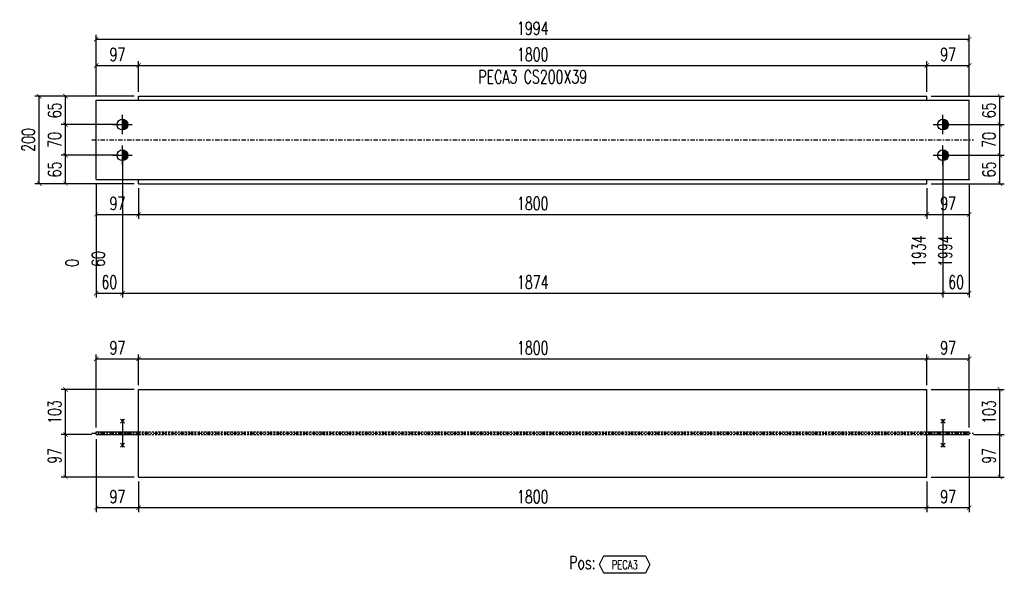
# Model space of a CAD drawing. Header units: feet. Extents: x 873 to 25753, y 2362 to 30563.
# Tile 18 of 29: x 14787 to 17035, y 2703 to 3968. Entities that reach past the tile are written whole.
import ezdxf
from ezdxf.enums import TextEntityAlignment as Align

# ---------------------------------------------------------------- set-up
doc = ezdxf.new("R2010")
doc.units = ezdxf.units.FT
doc.header["$LTSCALE"] = 20
doc.header["$MEASUREMENT"] = 0
doc.linetypes.add('DASHDOT', pattern=[1, 0.5, -0.25, 0, -0.25])
doc.linetypes.add('HIDDEN', pattern=[0.375, 0.25, -0.125])
doc.layers.get('0').update_dxf_attribs({"linetype": 'CONTINUOUS'})
doc.layers.get('Defpoints').update_dxf_attribs({"linetype": 'CONTINUOUS'})
for name, color, linetype in [('A', 2, 'DASHDOT'), ('FORIR', 4, 'CONTINUOUS'), ('G', 3, 'CONTINUOUS'), ('POS_BOX', 6, 'CONTINUOUS'), ('POS_DES', 2, 'CONTINUOUS'), ('POS_MAT', 2, 'CONTINUOUS'), ('TR', 6, 'HIDDEN'), ('TXT1', 7, 'CONTINUOUS')]:
    doc.layers.add(name, color=color, linetype=linetype)
doc.styles.add('1', font='romans', dxfattribs={"width": 0.7, "height": 30})
doc.styles.add('POS', font='ROMANS', dxfattribs={"width": 0.7})
doc.dimstyles.get("Standard").update_dxf_attribs({"dimtxt": 30, "dimasz": 1, "dimexe": 1, "dimexo": 1, "dimgap": 1, "dimtad": 1, "dimdec": 0, "dimdsep": 46, "dimtxsty": '1', "dimblk": 'ARCHTICK', "dimcen": 3, "dimclrd": 1, "dimclre": 1, "dimclrt": 3, "dimadec": 0, "dimazin": 0, "dimtfac": 1, "dimtdec": 0, "dimtix": 1, "dimtmove": 0, "dimatfit": 3, "dimfxl": 0, "dimtolj": 1, "dimarcsym": 0})

# ---------------------------------------------------------------- blocks, each defined once
blk = doc.blocks.new('M16')
for p, q in [((-22.2, 0), (22.2, 0)), ((0, -22.2), (0, 22.2))]:
    blk.add_line(p, q)
at = {"color": 4, "const_width": 12.3}
blk.add_lwpolyline([(0, -6.1, 1), (0, 6.1, 1)], format="xyb", dxfattribs=at)
blk.add_circle((0, 0), 12.3)
at = {"flags": 1}
blk.add_attdef('TOLE', (16.7, -8.3), '', height=5.26, dxfattribs=at)
blk = doc.blocks.new('_ArchTick')
at = {"color": 0, "linetype": 'ByBlock', "const_width": 0.15}
blk.add_lwpolyline([(-0.5, -0.5), (0.5, 0.5)], dxfattribs=at)
blk = doc.blocks.new('*D119')
at = {"layer": 'Defpoints', "color": 0, "transparency": 16777216}
for p in [(15058.1, 3863), (14961.2, 3783.5), (15058.1, 3793)]:
    blk.add_point(p, dxfattribs=at)
at = {"layer": 'TXT1', "color": 1, "lineweight": -2, "transparency": 16777216}
for p, q in [((14961.2, 3793.5), (14961.2, 3873)), ((15058.1, 3803), (15058.1, 3873)), ((14961.2, 3863), (15058.1, 3863))]:
    blk.add_line(p, q, dxfattribs=at)
at = {"layer": 'TXT1', "color": 1, "lineweight": -2, "transparency": 16777216, "xscale": 10, "yscale": 10, "zscale": 10, "rotation": 180}
blk.add_blockref('_ArchTick', (14961.2, 3863), dxfattribs=at)
at = {"layer": 'TXT1', "color": 1, "lineweight": -2, "transparency": 16777216, "xscale": 10, "yscale": 10, "zscale": 10}
blk.add_blockref('_ArchTick', (15058.1, 3863), dxfattribs=at)
at = {"layer": 'TXT1', "color": 3, "transparency": 16777216, "insert": (15009.7, 3888), "char_height": 30, "attachment_point": 5, "style": '1'}
blk.add_mtext('\\A1;97', dxfattribs=at)
blk = doc.blocks.new('*D120')
at = {"layer": 'Defpoints', "color": 0, "transparency": 16777216}
for p in [(16858.1, 3863), (15058.1, 3793), (16858.1, 3793)]:
    blk.add_point(p, dxfattribs=at)
at = {"layer": 'TXT1', "color": 1, "lineweight": -2, "transparency": 16777216}
for p, q in [((15058.1, 3803), (15058.1, 3873)), ((16858.1, 3803), (16858.1, 3873)), ((15058.1, 3863), (16858.1, 3863))]:
    blk.add_line(p, q, dxfattribs=at)
at = {"layer": 'TXT1', "color": 1, "lineweight": -2, "transparency": 16777216, "xscale": 10, "yscale": 10, "zscale": 10, "rotation": 180}
blk.add_blockref('_ArchTick', (15058.1, 3863), dxfattribs=at)
at = {"layer": 'TXT1', "color": 1, "lineweight": -2, "transparency": 16777216, "xscale": 10, "yscale": 10, "zscale": 10}
blk.add_blockref('_ArchTick', (16858.1, 3863), dxfattribs=at)
at = {"layer": 'TXT1', "color": 3, "transparency": 16777216, "insert": (15958.1, 3888), "char_height": 30, "attachment_point": 5, "style": '1'}
blk.add_mtext('\\A1;1800', dxfattribs=at)
blk = doc.blocks.new('*D121')
at = {"layer": 'Defpoints', "color": 0, "transparency": 16777216}
for p in [(16954.9, 3863), (16858.1, 3793), (16954.9, 3783.5)]:
    blk.add_point(p, dxfattribs=at)
at = {"layer": 'TXT1', "color": 1, "lineweight": -2, "transparency": 16777216}
for p, q in [((16858.1, 3803), (16858.1, 3873)), ((16954.9, 3793.5), (16954.9, 3873)), ((16858.1, 3863), (16954.9, 3863))]:
    blk.add_line(p, q, dxfattribs=at)
at = {"layer": 'TXT1', "color": 1, "lineweight": -2, "transparency": 16777216, "xscale": 10, "yscale": 10, "zscale": 10, "rotation": 180}
blk.add_blockref('_ArchTick', (16858.1, 3863), dxfattribs=at)
at = {"layer": 'TXT1', "color": 1, "lineweight": -2, "transparency": 16777216, "xscale": 10, "yscale": 10, "zscale": 10}
blk.add_blockref('_ArchTick', (16954.9, 3863), dxfattribs=at)
at = {"layer": 'TXT1', "color": 3, "transparency": 16777216, "insert": (16906.5, 3888), "char_height": 30, "attachment_point": 5, "style": '1'}
blk.add_mtext('\\A1;97', dxfattribs=at)
blk = doc.blocks.new('*D122')
at = {"layer": 'Defpoints', "color": 0, "transparency": 16777216}
for p in [(14961.2, 3602.5), (15058.1, 3593), (15058.1, 3523)]:
    blk.add_point(p, dxfattribs=at)
at = {"layer": 'TXT1', "color": 1, "lineweight": -2, "transparency": 16777216}
for p, q in [((14961.2, 3592.5), (14961.2, 3513)), ((15058.1, 3583), (15058.1, 3513)), ((14961.2, 3523), (15058.1, 3523))]:
    blk.add_line(p, q, dxfattribs=at)
at = {"layer": 'TXT1', "color": 1, "lineweight": -2, "transparency": 16777216, "xscale": 10, "yscale": 10, "zscale": 10, "rotation": 180}
blk.add_blockref('_ArchTick', (14961.2, 3523), dxfattribs=at)
at = {"layer": 'TXT1', "color": 1, "lineweight": -2, "transparency": 16777216, "xscale": 10, "yscale": 10, "zscale": 10}
blk.add_blockref('_ArchTick', (15058.1, 3523), dxfattribs=at)
at = {"layer": 'TXT1', "color": 3, "transparency": 16777216, "insert": (15009.7, 3548), "char_height": 30, "attachment_point": 5, "style": '1'}
blk.add_mtext('\\A1;97', dxfattribs=at)
blk = doc.blocks.new('*D123')
at = {"layer": 'Defpoints', "color": 0, "transparency": 16777216}
for p in [(15058.1, 3593), (16858.1, 3593), (16858.1, 3523)]:
    blk.add_point(p, dxfattribs=at)
at = {"layer": 'TXT1', "color": 1, "lineweight": -2, "transparency": 16777216}
for p, q in [((15058.1, 3583), (15058.1, 3513)), ((16858.1, 3583), (16858.1, 3513)), ((15058.1, 3523), (16858.1, 3523))]:
    blk.add_line(p, q, dxfattribs=at)
at = {"layer": 'TXT1', "color": 1, "lineweight": -2, "transparency": 16777216, "xscale": 10, "yscale": 10, "zscale": 10, "rotation": 180}
blk.add_blockref('_ArchTick', (15058.1, 3523), dxfattribs=at)
at = {"layer": 'TXT1', "color": 1, "lineweight": -2, "transparency": 16777216, "xscale": 10, "yscale": 10, "zscale": 10}
blk.add_blockref('_ArchTick', (16858.1, 3523), dxfattribs=at)
at = {"layer": 'TXT1', "color": 3, "transparency": 16777216, "insert": (15958.1, 3548), "char_height": 30, "attachment_point": 5, "style": '1'}
blk.add_mtext('\\A1;1800', dxfattribs=at)
blk = doc.blocks.new('*D124')
at = {"layer": 'Defpoints', "color": 0, "transparency": 16777216}
for p in [(16954.9, 3602.5), (16858.1, 3593), (16954.9, 3523)]:
    blk.add_point(p, dxfattribs=at)
at = {"layer": 'TXT1', "color": 1, "lineweight": -2, "transparency": 16777216}
for p, q in [((16858.1, 3583), (16858.1, 3513)), ((16954.9, 3592.5), (16954.9, 3513)), ((16858.1, 3523), (16954.9, 3523))]:
    blk.add_line(p, q, dxfattribs=at)
at = {"layer": 'TXT1', "color": 1, "lineweight": -2, "transparency": 16777216, "xscale": 10, "yscale": 10, "zscale": 10, "rotation": 180}
blk.add_blockref('_ArchTick', (16858.1, 3523), dxfattribs=at)
at = {"layer": 'TXT1', "color": 1, "lineweight": -2, "transparency": 16777216, "xscale": 10, "yscale": 10, "zscale": 10}
blk.add_blockref('_ArchTick', (16954.9, 3523), dxfattribs=at)
at = {"layer": 'TXT1', "color": 3, "transparency": 16777216, "insert": (16906.5, 3548), "char_height": 30, "attachment_point": 5, "style": '1'}
blk.add_mtext('\\A1;97', dxfattribs=at)
blk = doc.blocks.new('*D125')
at = {"layer": 'Defpoints', "color": 0, "transparency": 16777216}
for p in [(15021.2, 3658), (16894.9, 3658), (16894.9, 3343)]:
    blk.add_point(p, dxfattribs=at)
at = {"layer": 'TXT1', "color": 1, "lineweight": -2, "transparency": 16777216}
for p, q in [((15021.2, 3648), (15021.2, 3333)), ((16894.9, 3648), (16894.9, 3333)), ((15021.2, 3343), (16894.9, 3343))]:
    blk.add_line(p, q, dxfattribs=at)
at = {"layer": 'TXT1', "color": 1, "lineweight": -2, "transparency": 16777216, "xscale": 10, "yscale": 10, "zscale": 10, "rotation": 180}
blk.add_blockref('_ArchTick', (15021.2, 3343), dxfattribs=at)
at = {"layer": 'TXT1', "color": 1, "lineweight": -2, "transparency": 16777216, "xscale": 10, "yscale": 10, "zscale": 10}
blk.add_blockref('_ArchTick', (16894.9, 3343), dxfattribs=at)
at = {"layer": 'TXT1', "color": 3, "transparency": 16777216, "insert": (15958.1, 3368), "char_height": 30, "attachment_point": 5, "style": '1'}
blk.add_mtext('\\A1;1874', dxfattribs=at)
blk = doc.blocks.new('*D126')
at = {"layer": 'Defpoints', "color": 0, "transparency": 16777216}
for p in [(15021.2, 3658), (14961.2, 3602.5), (15021.2, 3343)]:
    blk.add_point(p, dxfattribs=at)
at = {"layer": 'TXT1', "color": 1, "lineweight": -2, "transparency": 16777216}
for p, q in [((15021.2, 3648), (15021.2, 3333)), ((14961.2, 3592.5), (14961.2, 3333)), ((14961.2, 3343), (15021.2, 3343))]:
    blk.add_line(p, q, dxfattribs=at)
at = {"layer": 'TXT1', "color": 1, "lineweight": -2, "transparency": 16777216, "xscale": 10, "yscale": 10, "zscale": 10, "rotation": 180}
blk.add_blockref('_ArchTick', (14961.2, 3343), dxfattribs=at)
at = {"layer": 'TXT1', "color": 1, "lineweight": -2, "transparency": 16777216, "xscale": 10, "yscale": 10, "zscale": 10}
blk.add_blockref('_ArchTick', (15021.2, 3343), dxfattribs=at)
at = {"layer": 'TXT1', "color": 3, "transparency": 16777216, "insert": (14991.2, 3368), "char_height": 30, "attachment_point": 5, "style": '1'}
blk.add_mtext('\\A1;60', dxfattribs=at)
blk = doc.blocks.new('*D127')
at = {"layer": 'Defpoints', "color": 0, "transparency": 16777216}
for p in [(16894.9, 3658), (16954.9, 3602.5), (16954.9, 3343)]:
    blk.add_point(p, dxfattribs=at)
at = {"layer": 'TXT1', "color": 1, "lineweight": -2, "transparency": 16777216}
for p, q in [((16894.9, 3648), (16894.9, 3333)), ((16954.9, 3592.5), (16954.9, 3333)), ((16894.9, 3343), (16954.9, 3343))]:
    blk.add_line(p, q, dxfattribs=at)
at = {"layer": 'TXT1', "color": 1, "lineweight": -2, "transparency": 16777216, "xscale": 10, "yscale": 10, "zscale": 10, "rotation": 180}
blk.add_blockref('_ArchTick', (16894.9, 3343), dxfattribs=at)
at = {"layer": 'TXT1', "color": 1, "lineweight": -2, "transparency": 16777216, "xscale": 10, "yscale": 10, "zscale": 10}
blk.add_blockref('_ArchTick', (16954.9, 3343), dxfattribs=at)
at = {"layer": 'TXT1', "color": 3, "transparency": 16777216, "insert": (16924.9, 3368), "char_height": 30, "attachment_point": 5, "style": '1'}
blk.add_mtext('\\A1;60', dxfattribs=at)
blk = doc.blocks.new('*D128')
at = {"layer": 'Defpoints', "color": 0, "transparency": 16777216}
for p in [(14891.2, 3728), (15021.2, 3728), (15021.2, 3658)]:
    blk.add_point(p, dxfattribs=at)
at = {"layer": 'TXT1', "color": 1, "lineweight": -2, "transparency": 16777216}
for p, q in [((15011.2, 3728), (14881.2, 3728)), ((14891.2, 3658), (14891.2, 3728)), ((15011.2, 3658), (14881.2, 3658))]:
    blk.add_line(p, q, dxfattribs=at)
at = {"layer": 'TXT1', "color": 1, "lineweight": -2, "transparency": 16777216, "xscale": 10, "yscale": 10, "zscale": 10}
for p, rotation in [((14891.2, 3728), 90), ((14891.2, 3658), 270)]:
    blk.add_blockref('_ArchTick', p, dxfattribs=dict(at, rotation=rotation))
at = {"layer": 'TXT1', "color": 3, "transparency": 16777216, "insert": (14866.2, 3693), "char_height": 30, "attachment_point": 5, "rotation": 90, "style": '1'}
blk.add_mtext('\\A1;70', dxfattribs=at)
blk = doc.blocks.new('*D129')
at = {"layer": 'Defpoints', "color": 0, "transparency": 16777216}
for p in [(14891.2, 3793), (15058.1, 3793), (15021.2, 3728)]:
    blk.add_point(p, dxfattribs=at)
at = {"layer": 'TXT1', "color": 1, "lineweight": -2, "transparency": 16777216}
for p, q in [((15048.1, 3793), (14881.2, 3793)), ((14891.2, 3728), (14891.2, 3793)), ((15011.2, 3728), (14881.2, 3728))]:
    blk.add_line(p, q, dxfattribs=at)
at = {"layer": 'TXT1', "color": 1, "lineweight": -2, "transparency": 16777216, "xscale": 10, "yscale": 10, "zscale": 10}
for p, rotation in [((14891.2, 3793), 90), ((14891.2, 3728), 270)]:
    blk.add_blockref('_ArchTick', p, dxfattribs=dict(at, rotation=rotation))
at = {"layer": 'TXT1', "color": 3, "transparency": 16777216, "insert": (14866.2, 3760.5), "char_height": 30, "attachment_point": 5, "rotation": 90, "style": '1'}
blk.add_mtext('\\A1;65', dxfattribs=at)
blk = doc.blocks.new('*D130')
at = {"layer": 'Defpoints', "color": 0, "transparency": 16777216}
for p in [(14891.2, 3658), (15021.2, 3658), (15058.1, 3593)]:
    blk.add_point(p, dxfattribs=at)
at = {"layer": 'TXT1', "color": 1, "lineweight": -2, "transparency": 16777216}
for p, q in [((15011.2, 3658), (14881.2, 3658)), ((14891.2, 3593), (14891.2, 3658)), ((15048.1, 3593), (14881.2, 3593))]:
    blk.add_line(p, q, dxfattribs=at)
at = {"layer": 'TXT1', "color": 1, "lineweight": -2, "transparency": 16777216, "xscale": 10, "yscale": 10, "zscale": 10}
for p, rotation in [((14891.2, 3658), 90), ((14891.2, 3593), 270)]:
    blk.add_blockref('_ArchTick', p, dxfattribs=dict(at, rotation=rotation))
at = {"layer": 'TXT1', "color": 3, "transparency": 16777216, "insert": (14866.2, 3625.5), "char_height": 30, "attachment_point": 5, "rotation": 90, "style": '1'}
blk.add_mtext('\\A1;65', dxfattribs=at)
blk = doc.blocks.new('*D131')
at = {"layer": 'Defpoints', "color": 0, "transparency": 16777216}
for p in [(16894.9, 3728), (17024.9, 3728), (16894.9, 3658)]:
    blk.add_point(p, dxfattribs=at)
at = {"layer": 'TXT1', "color": 1, "lineweight": -2, "transparency": 16777216}
for p, q in [((16904.9, 3728), (17034.9, 3728)), ((17024.9, 3658), (17024.9, 3728)), ((16904.9, 3658), (17034.9, 3658))]:
    blk.add_line(p, q, dxfattribs=at)
at = {"layer": 'TXT1', "color": 1, "lineweight": -2, "transparency": 16777216, "xscale": 10, "yscale": 10, "zscale": 10}
for p, rotation in [((17024.9, 3728), 90), ((17024.9, 3658), 270)]:
    blk.add_blockref('_ArchTick', p, dxfattribs=dict(at, rotation=rotation))
at = {"layer": 'TXT1', "color": 3, "transparency": 16777216, "insert": (16999.9, 3693), "char_height": 30, "attachment_point": 5, "rotation": 90, "style": '1'}
blk.add_mtext('\\A1;70', dxfattribs=at)
blk = doc.blocks.new('*D132')
at = {"layer": 'Defpoints', "color": 0, "transparency": 16777216}
for p in [(16858.1, 3793), (17024.9, 3793), (16894.9, 3728)]:
    blk.add_point(p, dxfattribs=at)
at = {"layer": 'TXT1', "color": 1, "lineweight": -2, "transparency": 16777216}
for p, q in [((16868.1, 3793), (17034.9, 3793)), ((17024.9, 3728), (17024.9, 3793)), ((16904.9, 3728), (17034.9, 3728))]:
    blk.add_line(p, q, dxfattribs=at)
at = {"layer": 'TXT1', "color": 1, "lineweight": -2, "transparency": 16777216, "xscale": 10, "yscale": 10, "zscale": 10}
for p, rotation in [((17024.9, 3793), 90), ((17024.9, 3728), 270)]:
    blk.add_blockref('_ArchTick', p, dxfattribs=dict(at, rotation=rotation))
at = {"layer": 'TXT1', "color": 3, "transparency": 16777216, "insert": (16999.9, 3760.5), "char_height": 30, "attachment_point": 5, "rotation": 90, "style": '1'}
blk.add_mtext('\\A1;65', dxfattribs=at)
blk = doc.blocks.new('*D133')
at = {"layer": 'Defpoints', "color": 0, "transparency": 16777216}
for p in [(16894.9, 3658), (17024.9, 3658), (16858.1, 3593)]:
    blk.add_point(p, dxfattribs=at)
at = {"layer": 'TXT1', "color": 1, "lineweight": -2, "transparency": 16777216}
for p, q in [((16904.9, 3658), (17034.9, 3658)), ((17024.9, 3593), (17024.9, 3658)), ((16868.1, 3593), (17034.9, 3593))]:
    blk.add_line(p, q, dxfattribs=at)
at = {"layer": 'TXT1', "color": 1, "lineweight": -2, "transparency": 16777216, "xscale": 10, "yscale": 10, "zscale": 10}
for p, rotation in [((17024.9, 3658), 90), ((17024.9, 3593), 270)]:
    blk.add_blockref('_ArchTick', p, dxfattribs=dict(at, rotation=rotation))
at = {"layer": 'TXT1', "color": 3, "transparency": 16777216, "insert": (16999.9, 3625.5), "char_height": 30, "attachment_point": 5, "rotation": 90, "style": '1'}
blk.add_mtext('\\A1;65', dxfattribs=at)
blk = doc.blocks.new('*D134')
at = {"layer": 'Defpoints', "color": 0, "transparency": 16777216}
for p in [(16954.9, 3923), (14961.2, 3783.5), (16954.9, 3783.5)]:
    blk.add_point(p, dxfattribs=at)
at = {"layer": 'TXT1', "color": 1, "lineweight": -2, "transparency": 16777216}
for p, q in [((14961.2, 3793.5), (14961.2, 3933)), ((14961.2, 3923), (16954.9, 3923)), ((16954.9, 3793.5), (16954.9, 3933))]:
    blk.add_line(p, q, dxfattribs=at)
at = {"layer": 'TXT1', "color": 1, "lineweight": -2, "transparency": 16777216, "xscale": 10, "yscale": 10, "zscale": 10, "rotation": 180}
blk.add_blockref('_ArchTick', (14961.2, 3923), dxfattribs=at)
at = {"layer": 'TXT1', "color": 1, "lineweight": -2, "transparency": 16777216, "xscale": 10, "yscale": 10, "zscale": 10}
blk.add_blockref('_ArchTick', (16954.9, 3923), dxfattribs=at)
at = {"layer": 'TXT1', "color": 3, "transparency": 16777216, "insert": (15958.1, 3948), "char_height": 30, "attachment_point": 5, "style": '1'}
blk.add_mtext('\\A1;1994', dxfattribs=at)
blk = doc.blocks.new('*D135')
at = {"layer": 'Defpoints', "color": 0, "transparency": 16777216}
for p in [(14831.2, 3793), (15058.1, 3793), (15058.1, 3593)]:
    blk.add_point(p, dxfattribs=at)
at = {"layer": 'TXT1', "color": 1, "lineweight": -2, "transparency": 16777216}
for p, q in [((15048.1, 3793), (14821.2, 3793)), ((14831.2, 3593), (14831.2, 3793)), ((15048.1, 3593), (14821.2, 3593))]:
    blk.add_line(p, q, dxfattribs=at)
at = {"layer": 'TXT1', "color": 1, "lineweight": -2, "transparency": 16777216, "xscale": 10, "yscale": 10, "zscale": 10}
for p, rotation in [((14831.2, 3793), 90), ((14831.2, 3593), 270)]:
    blk.add_blockref('_ArchTick', p, dxfattribs=dict(at, rotation=rotation))
at = {"layer": 'TXT1', "color": 3, "transparency": 16777216, "insert": (14806.2, 3693), "char_height": 30, "attachment_point": 5, "rotation": 90, "style": '1'}
blk.add_mtext('\\A1;200', dxfattribs=at)
blk = doc.blocks.new('3D_INFOM')
blk.add_point((0, 0))
at = {"layer": 'FORIR', "flags": 1}
for tag, p in [('MARK', (7.55, -4.31)), ('NUM_DIS', (7.55, -11.68)), ('NOT_PEZ', (45.73, -11.68)), ('QTA_PEZ', (7.55, -18.55)), ('TIP_PEZ', (45.73, -18.55)), ('TRA_PEZ', (7.55, -26.33)), ('COS_PEZ', (45.73, -26.33)), ('DES_PEZ', (7.55, -33.75))]:
    blk.add_attdef(tag, p, '', height=5, dxfattribs=at)
blk = doc.blocks.new('MS')
at = {"color": 6}
for p, q in [((-4.7, 22.8), (4.7, 32.1)), ((-4.7, 32.1), (4.7, 22.8)), ((-4.7, -22.8), (4.7, -32.1)), ((-4.7, -32.1), (4.7, -22.8))]:
    blk.add_line(p, q, dxfattribs=at)
at = {"color": 3}
blk.add_line((0, -32.1), (0, 32.1), dxfattribs=at)
at = {"flags": 1}
for tag, p, height in [('DIAM', (0, 0), 8.01), ('AVAN', (1.3, -18.2), 5.26), ('TOLE', (1.3, -9.7), 5.26), ('DIET', (1.3, -24.6), 5.26)]:
    blk.add_attdef(tag, p, '', height=height, dxfattribs=at)
blk = doc.blocks.new('*D138')
at = {"layer": 'Defpoints', "color": 0, "transparency": 16777216}
for p in [(14891.2, 3019.8), (14961.2, 3019.8), (15058.1, 2923)]:
    blk.add_point(p, dxfattribs=at)
at = {"layer": 'TXT1', "color": 1, "lineweight": -2, "transparency": 16777216}
for p, q in [((14951.2, 3019.8), (14881.2, 3019.8)), ((14891.2, 2923), (14891.2, 3019.8)), ((15048.1, 2923), (14881.2, 2923))]:
    blk.add_line(p, q, dxfattribs=at)
at = {"layer": 'TXT1', "color": 1, "lineweight": -2, "transparency": 16777216, "xscale": 10, "yscale": 10, "zscale": 10}
for p, rotation in [((14891.2, 3019.8), 90), ((14891.2, 2923), 270)]:
    blk.add_blockref('_ArchTick', p, dxfattribs=dict(at, rotation=rotation))
at = {"layer": 'TXT1', "color": 3, "transparency": 16777216, "insert": (14866.2, 2971.4), "char_height": 30, "attachment_point": 5, "rotation": 90, "style": '1'}
blk.add_mtext('\\A1;97', dxfattribs=at)
blk = doc.blocks.new('*D139')
at = {"layer": 'Defpoints', "color": 0, "transparency": 16777216}
for p in [(14891.2, 3123), (15058.1, 3123), (14961.2, 3019.8)]:
    blk.add_point(p, dxfattribs=at)
at = {"layer": 'TXT1', "color": 1, "lineweight": -2, "transparency": 16777216}
for p, q in [((15048.1, 3123), (14881.2, 3123)), ((14891.2, 3019.8), (14891.2, 3123)), ((14951.2, 3019.8), (14881.2, 3019.8))]:
    blk.add_line(p, q, dxfattribs=at)
at = {"layer": 'TXT1', "color": 1, "lineweight": -2, "transparency": 16777216, "xscale": 10, "yscale": 10, "zscale": 10}
for p, rotation in [((14891.2, 3123), 90), ((14891.2, 3019.8), 270)]:
    blk.add_blockref('_ArchTick', p, dxfattribs=dict(at, rotation=rotation))
at = {"layer": 'TXT1', "color": 3, "transparency": 16777216, "insert": (14866.2, 3071.4), "char_height": 30, "attachment_point": 5, "rotation": 90, "style": '1'}
blk.add_mtext('\\A1;103', dxfattribs=at)
blk = doc.blocks.new('*D140')
at = {"layer": 'Defpoints', "color": 0, "transparency": 16777216}
for p in [(15058.1, 3193), (15058.1, 3123), (14961.2, 3026.1)]:
    blk.add_point(p, dxfattribs=at)
at = {"layer": 'TXT1', "color": 1, "lineweight": -2, "transparency": 16777216}
for p, q in [((14961.2, 3036.1), (14961.2, 3203)), ((14961.2, 3193), (15058.1, 3193)), ((15058.1, 3133), (15058.1, 3203))]:
    blk.add_line(p, q, dxfattribs=at)
at = {"layer": 'TXT1', "color": 1, "lineweight": -2, "transparency": 16777216, "xscale": 10, "yscale": 10, "zscale": 10, "rotation": 180}
blk.add_blockref('_ArchTick', (14961.2, 3193), dxfattribs=at)
at = {"layer": 'TXT1', "color": 1, "lineweight": -2, "transparency": 16777216, "xscale": 10, "yscale": 10, "zscale": 10}
blk.add_blockref('_ArchTick', (15058.1, 3193), dxfattribs=at)
at = {"layer": 'TXT1', "color": 3, "transparency": 16777216, "insert": (15009.7, 3218), "char_height": 30, "attachment_point": 5, "style": '1'}
blk.add_mtext('\\A1;97', dxfattribs=at)
blk = doc.blocks.new('*D141')
at = {"layer": 'Defpoints', "color": 0, "transparency": 16777216}
for p in [(16858.1, 3193), (15058.1, 3123), (16858.1, 3123)]:
    blk.add_point(p, dxfattribs=at)
at = {"layer": 'TXT1', "color": 1, "lineweight": -2, "transparency": 16777216}
for p, q in [((15058.1, 3133), (15058.1, 3203)), ((15058.1, 3193), (16858.1, 3193)), ((16858.1, 3133), (16858.1, 3203))]:
    blk.add_line(p, q, dxfattribs=at)
at = {"layer": 'TXT1', "color": 1, "lineweight": -2, "transparency": 16777216, "xscale": 10, "yscale": 10, "zscale": 10, "rotation": 180}
blk.add_blockref('_ArchTick', (15058.1, 3193), dxfattribs=at)
at = {"layer": 'TXT1', "color": 1, "lineweight": -2, "transparency": 16777216, "xscale": 10, "yscale": 10, "zscale": 10}
blk.add_blockref('_ArchTick', (16858.1, 3193), dxfattribs=at)
at = {"layer": 'TXT1', "color": 3, "transparency": 16777216, "insert": (15958.1, 3218), "char_height": 30, "attachment_point": 5, "style": '1'}
blk.add_mtext('\\A1;1800', dxfattribs=at)
blk = doc.blocks.new('*D142')
at = {"layer": 'Defpoints', "color": 0, "transparency": 16777216}
for p in [(16954.9, 3193), (16858.1, 3123), (16954.9, 3026.1)]:
    blk.add_point(p, dxfattribs=at)
at = {"layer": 'TXT1', "color": 1, "lineweight": -2, "transparency": 16777216}
for p, q in [((16858.1, 3133), (16858.1, 3203)), ((16858.1, 3193), (16954.9, 3193)), ((16954.9, 3036.1), (16954.9, 3203))]:
    blk.add_line(p, q, dxfattribs=at)
at = {"layer": 'TXT1', "color": 1, "lineweight": -2, "transparency": 16777216, "xscale": 10, "yscale": 10, "zscale": 10, "rotation": 180}
blk.add_blockref('_ArchTick', (16858.1, 3193), dxfattribs=at)
at = {"layer": 'TXT1', "color": 1, "lineweight": -2, "transparency": 16777216, "xscale": 10, "yscale": 10, "zscale": 10}
blk.add_blockref('_ArchTick', (16954.9, 3193), dxfattribs=at)
at = {"layer": 'TXT1', "color": 3, "transparency": 16777216, "insert": (16906.5, 3218), "char_height": 30, "attachment_point": 5, "style": '1'}
blk.add_mtext('\\A1;97', dxfattribs=at)
blk = doc.blocks.new('*D143')
at = {"layer": 'Defpoints', "color": 0, "transparency": 16777216}
for p in [(16954.9, 3019.8), (17024.9, 3019.8), (16858.1, 2923)]:
    blk.add_point(p, dxfattribs=at)
at = {"layer": 'TXT1', "color": 1, "lineweight": -2, "transparency": 16777216}
for p, q in [((16964.9, 3019.8), (17034.9, 3019.8)), ((17024.9, 2923), (17024.9, 3019.8)), ((16868.1, 2923), (17034.9, 2923))]:
    blk.add_line(p, q, dxfattribs=at)
at = {"layer": 'TXT1', "color": 1, "lineweight": -2, "transparency": 16777216, "xscale": 10, "yscale": 10, "zscale": 10}
for p, rotation in [((17024.9, 3019.8), 90), ((17024.9, 2923), 270)]:
    blk.add_blockref('_ArchTick', p, dxfattribs=dict(at, rotation=rotation))
at = {"layer": 'TXT1', "color": 3, "transparency": 16777216, "insert": (16999.9, 2971.4), "char_height": 30, "attachment_point": 5, "rotation": 90, "style": '1'}
blk.add_mtext('\\A1;97', dxfattribs=at)
blk = doc.blocks.new('*D144')
at = {"layer": 'Defpoints', "color": 0, "transparency": 16777216}
for p in [(16858.1, 3123), (17024.9, 3123), (16954.9, 3019.8)]:
    blk.add_point(p, dxfattribs=at)
at = {"layer": 'TXT1', "color": 1, "lineweight": -2, "transparency": 16777216}
for p, q in [((16868.1, 3123), (17034.9, 3123)), ((17024.9, 3019.8), (17024.9, 3123)), ((16964.9, 3019.8), (17034.9, 3019.8))]:
    blk.add_line(p, q, dxfattribs=at)
at = {"layer": 'TXT1', "color": 1, "lineweight": -2, "transparency": 16777216, "xscale": 10, "yscale": 10, "zscale": 10}
for p, rotation in [((17024.9, 3123), 90), ((17024.9, 3019.8), 270)]:
    blk.add_blockref('_ArchTick', p, dxfattribs=dict(at, rotation=rotation))
at = {"layer": 'TXT1', "color": 3, "transparency": 16777216, "insert": (16999.9, 3071.4), "char_height": 30, "attachment_point": 5, "rotation": 90, "style": '1'}
blk.add_mtext('\\A1;103', dxfattribs=at)
blk = doc.blocks.new('*D145')
at = {"layer": 'Defpoints', "color": 0, "transparency": 16777216}
for p in [(14961.2, 3019.8), (15058.1, 2923), (15058.1, 2853)]:
    blk.add_point(p, dxfattribs=at)
at = {"layer": 'TXT1', "color": 1, "lineweight": -2, "transparency": 16777216}
for p, q in [((14961.2, 3009.8), (14961.2, 2843)), ((15058.1, 2913), (15058.1, 2843)), ((14961.2, 2853), (15058.1, 2853))]:
    blk.add_line(p, q, dxfattribs=at)
at = {"layer": 'TXT1', "color": 1, "lineweight": -2, "transparency": 16777216, "xscale": 10, "yscale": 10, "zscale": 10, "rotation": 180}
blk.add_blockref('_ArchTick', (14961.2, 2853), dxfattribs=at)
at = {"layer": 'TXT1', "color": 1, "lineweight": -2, "transparency": 16777216, "xscale": 10, "yscale": 10, "zscale": 10}
blk.add_blockref('_ArchTick', (15058.1, 2853), dxfattribs=at)
at = {"layer": 'TXT1', "color": 3, "transparency": 16777216, "insert": (15009.7, 2878), "char_height": 30, "attachment_point": 5, "style": '1'}
blk.add_mtext('\\A1;97', dxfattribs=at)
blk = doc.blocks.new('*D146')
at = {"layer": 'Defpoints', "color": 0, "transparency": 16777216}
for p in [(15058.1, 2923), (16858.1, 2923), (16858.1, 2853)]:
    blk.add_point(p, dxfattribs=at)
at = {"layer": 'TXT1', "color": 1, "lineweight": -2, "transparency": 16777216}
for p, q in [((15058.1, 2913), (15058.1, 2843)), ((16858.1, 2913), (16858.1, 2843)), ((15058.1, 2853), (16858.1, 2853))]:
    blk.add_line(p, q, dxfattribs=at)
at = {"layer": 'TXT1', "color": 1, "lineweight": -2, "transparency": 16777216, "xscale": 10, "yscale": 10, "zscale": 10, "rotation": 180}
blk.add_blockref('_ArchTick', (15058.1, 2853), dxfattribs=at)
at = {"layer": 'TXT1', "color": 1, "lineweight": -2, "transparency": 16777216, "xscale": 10, "yscale": 10, "zscale": 10}
blk.add_blockref('_ArchTick', (16858.1, 2853), dxfattribs=at)
at = {"layer": 'TXT1', "color": 3, "transparency": 16777216, "insert": (15958.1, 2878), "char_height": 30, "attachment_point": 5, "style": '1'}
blk.add_mtext('\\A1;1800', dxfattribs=at)
blk = doc.blocks.new('*D147')
at = {"layer": 'Defpoints', "color": 0, "transparency": 16777216}
for p in [(16954.9, 3019.8), (16858.1, 2923), (16954.9, 2853)]:
    blk.add_point(p, dxfattribs=at)
at = {"layer": 'TXT1', "color": 1, "lineweight": -2, "transparency": 16777216}
for p, q in [((16954.9, 3009.8), (16954.9, 2843)), ((16858.1, 2913), (16858.1, 2843)), ((16858.1, 2853), (16954.9, 2853))]:
    blk.add_line(p, q, dxfattribs=at)
at = {"layer": 'TXT1', "color": 1, "lineweight": -2, "transparency": 16777216, "xscale": 10, "yscale": 10, "zscale": 10, "rotation": 180}
blk.add_blockref('_ArchTick', (16858.1, 2853), dxfattribs=at)
at = {"layer": 'TXT1', "color": 1, "lineweight": -2, "transparency": 16777216, "xscale": 10, "yscale": 10, "zscale": 10}
blk.add_blockref('_ArchTick', (16954.9, 2853), dxfattribs=at)
at = {"layer": 'TXT1', "color": 3, "transparency": 16777216, "insert": (16906.5, 2878), "char_height": 30, "attachment_point": 5, "style": '1'}
blk.add_mtext('\\A1;97', dxfattribs=at)
blk = doc.blocks.new('POSITION_PRO')
at = {"layer": 'POS_BOX'}
blk.add_lwpolyline([(10.5, -2), (9.5, -4), (0, -4), (-1, -2), (0, 0), (9.5, 0)], close=True, dxfattribs=at)
at = {"insert": (-7.93, -0.05), "char_height": 3, "width": 11.9956, "attachment_point": 1, "style": 'POS'}
blk.add_mtext('Pos:', dxfattribs=at)
at = {"style": 'POS', "width": 0.7}
blk.add_attdef('POS_PEZ', text='', height=2, dxfattribs=at).set_placement((4.76, -3.05), align=Align.CENTER)
at = {"layer": 'POS_DES', "style": 'POS', "width": 0.7, "flags": 1}
for tag, p in [('LAR_PRO', (-7.79, -4.53)), ('SPE_PRO', (-7.8, -5.07)), ('LUN_PRO', (-7.82, -5.58))]:
    blk.add_attdef(tag, p, '', height=0.35, dxfattribs=at)
at = {"layer": 'POS_MAT', "style": 'POS', "width": 0.7, "flags": 1}
for tag, p in [('MAT_PRO', (-6.89, -4.03)), ('NOM_PRO', (-6.94, -6.11)), ('PUN_LIS', (-6.94, -6.63)), ('PUN_NET2', (-6.94, -7.74)), ('PUN_NET', (-6.94, -7.16)), ('MAR_CMP', (-6.89, -8.22)), ('NOT_PEZ', (-6.89, -9.21)), ('QTA_PEZ', (-6.89, -8.75))]:
    blk.add_attdef(tag, text='', height=0.35, dxfattribs=at).set_placement(p, align=Align.CENTER)

msp = doc.modelspace()

# ---------------------------------------------------------------- linework, layer by layer
at = {"layer": 'A'}
for p, q in [((14951.2, 3693), (16964.9, 3693)), ((14951.2, 3023), (16964.9, 3023))]:
    msp.add_line(p, q, dxfattribs=at)
for p in [(16954.9, 3602.5), (16903.4, 3019.8)]:
    msp.add_point(p, dxfattribs=at)
at = {"layer": 'G'}
for p, q in [((14961.2, 3783.5), (16954.9, 3783.5)), ((14961.2, 3602.5), (14961.2, 3783.5)), ((15058.1, 3793), (16858.1, 3793)), ((15058.1, 3783.5), (15058.1, 3793)), ((16858.1, 3783.5), (16858.1, 3793)), ((16954.9, 3602.5), (16954.9, 3783.5)), ((14961.2, 3602.5), (16954.9, 3602.5)), ((15058.1, 3593), (15058.1, 3602.5)), ((16858.1, 3593), (16858.1, 3602.5)), ((15058.1, 3593), (16858.1, 3593)), ((15058.1, 3123), (16858.1, 3123)), ((15058.1, 2923), (15058.1, 3123)), ((16858.1, 2923), (16858.1, 3123)), ((14961.2, 3026.1), (15058.1, 3026.1)), ((14961.2, 3019.8), (14961.2, 3026.1)), ((14961.2, 3019.8), (15058.1, 3019.8)), ((16858.1, 3026.1), (16954.9, 3026.1)), ((16858.1, 3019.8), (16954.9, 3019.8)), ((16954.9, 3019.8), (16954.9, 3026.1)), ((15058.1, 2923), (16858.1, 2923))]:
    msp.add_line(p, q, dxfattribs=at)
for p in [(16954.9, 3602.5), (16903.4, 3019.8)]:
    msp.add_point(p, dxfattribs=at)
at = {"layer": 'TR'}
for p, q in [((15012.7, 3019.8), (15012.7, 3026.1)), ((15029.7, 3019.8), (15029.7, 3026.1)), ((15058.1, 3026.1), (16858.1, 3026.1)), ((15058.1, 3019.8), (16858.1, 3019.8)), ((16886.4, 3019.8), (16886.4, 3026.1)), ((16903.4, 3019.8), (16903.4, 3026.1))]:
    msp.add_line(p, q, dxfattribs=at)
for p in [(16954.9, 3602.5), (16903.4, 3019.8)]:
    msp.add_point(p, dxfattribs=at)
at = {"layer": 'TXT1'}
for p, q in [((15021.2, 3658), (15021.2, 3403)), ((16894.9, 3658), (16894.9, 3403)), ((14961.2, 3593), (14961.2, 3403)), ((16954.9, 3593), (16954.9, 3403))]:
    msp.add_line(p, q, dxfattribs=at)

# ---------------------------------------------------------------- block references
for p in [(15021.2, 3728), (16894.9, 3728), (15021.2, 3658), (16894.9, 3658)]:
    msp.add_blockref('M16', p)
at = {"xscale": 10, "yscale": 10, "zscale": 10}
for p in [(15958.1, 3693), (15958.1, 3023)]:
    msp.add_blockref('3D_INFOM', p, dxfattribs=at)
at = {"rotation": 180}
for p in [(15021.2, 3023), (16894.9, 3023)]:
    msp.add_blockref('MS', p, dxfattribs=at)
at = {"xscale": 10, "yscale": 10, "zscale": 10}
msp.add_blockref('POSITION_PRO', (16120.6, 2743), dxfattribs=at).add_auto_attribs({'POS_PEZ': 'PECA3'})

# ---------------------------------------------------------------- texts
at = {"layer": 'TXT1', "color": 7, "style": '1', "width": 0.7}
msp.add_text('PECA3 CS200X39', height=30, dxfattribs=at).set_placement((15958.1, 3813), align=Align.BOTTOM_CENTER)
at = {"layer": 'TXT1', "style": '1', "width": 0.7}
for s, p in [('1934', (16854.9, 3403)), ('1994', (16914.9, 3403)), ('60', (14981.2, 3403)), ('0', (14921.2, 3403))]:
    msp.add_text(s, height=30, rotation=90, dxfattribs=at).set_placement(p)

# ---------------------------------------------------------------- dimensions: what is measured, and where the dimension line sits
at = {"layer": 'TXT1'}
for base, p1, p2, picture, middle in [((16954.9, 3923), (14961.2, 3783.5), (16954.9, 3783.5), '*D134', (15958.1, 3948)), ((15058.1, 3863), (14961.2, 3783.5), (15058.1, 3793), '*D119', (15009.7, 3888)), ((16858.1, 3863), (15058.1, 3793), (16858.1, 3793), '*D120', (15958.1, 3888)), ((16954.9, 3863), (16858.1, 3793), (16954.9, 3783.5), '*D121', (16906.5, 3888)), ((15021.2, 3343), (14961.2, 3602.5), (15021.2, 3658), '*D126', (14991.2, 3368)), ((16894.9, 3343), (15021.2, 3658), (16894.9, 3658), '*D125', (15958.1, 3368)), ((16954.9, 3343), (16894.9, 3658), (16954.9, 3602.5), '*D127', (16924.9, 3368)), ((15058.1, 3523), (14961.2, 3602.5), (15058.1, 3593), '*D122', (15009.7, 3548)), ((16954.9, 3523), (16858.1, 3593), (16954.9, 3602.5), '*D124', (16906.5, 3548)), ((16858.1, 3523), (15058.1, 3593), (16858.1, 3593), '*D123', (15958.1, 3548)), ((15058.1, 3193), (14961.2, 3026.1), (15058.1, 3123), '*D140', (15009.7, 3218)), ((16858.1, 3193), (15058.1, 3123), (16858.1, 3123), '*D141', (15958.1, 3218)), ((16954.9, 3193), (16858.1, 3123), (16954.9, 3026.1), '*D142', (16906.5, 3218)), ((15058.1, 2853), (14961.2, 3019.8), (15058.1, 2923), '*D145', (15009.7, 2878)), ((16954.9, 2853), (16858.1, 2923), (16954.9, 3019.8), '*D147', (16906.5, 2878)), ((16858.1, 2853), (15058.1, 2923), (16858.1, 2923), '*D146', (15958.1, 2878))]:
    dim = msp.add_linear_dim(base=base, p1=p1, p2=p2, dimstyle='Standard', override={"dimscale": 10}, dxfattribs=at)
    dim.commit()
    dim.dimension.update_dxf_attribs({"geometry": picture, "text_midpoint": middle})
for base, p1, p2, picture, middle in [((14831.2, 3793), (15058.1, 3593), (15058.1, 3793), '*D135', (14806.2, 3693)), ((14891.2, 3793), (15021.2, 3728), (15058.1, 3793), '*D129', (14866.2, 3760.5)), ((17024.9, 3793), (16894.9, 3728), (16858.1, 3793), '*D132', (16999.9, 3760.5)), ((14891.2, 3728), (15021.2, 3658), (15021.2, 3728), '*D128', (14866.2, 3693)), ((17024.9, 3728), (16894.9, 3658), (16894.9, 3728), '*D131', (16999.9, 3693)), ((14891.2, 3658), (15058.1, 3593), (15021.2, 3658), '*D130', (14866.2, 3625.5)), ((17024.9, 3658), (16858.1, 3593), (16894.9, 3658), '*D133', (16999.9, 3625.5)), ((14891.2, 3123), (14961.2, 3019.8), (15058.1, 3123), '*D139', (14866.2, 3071.4)), ((17024.9, 3123), (16954.9, 3019.8), (16858.1, 3123), '*D144', (16999.9, 3071.4)), ((14891.2, 3019.8), (15058.1, 2923), (14961.2, 3019.8), '*D138', (14866.2, 2971.4)), ((17024.9, 3019.8), (16858.1, 2923), (16954.9, 3019.8), '*D143', (16999.9, 2971.4))]:
    dim = msp.add_linear_dim(base=base, p1=p1, p2=p2, angle=90, dimstyle='Standard', override={"dimscale": 10}, dxfattribs=at)
    dim.commit()
    dim.dimension.update_dxf_attribs({"geometry": picture, "text_midpoint": middle})

doc.saveas('drawing.dxf')
